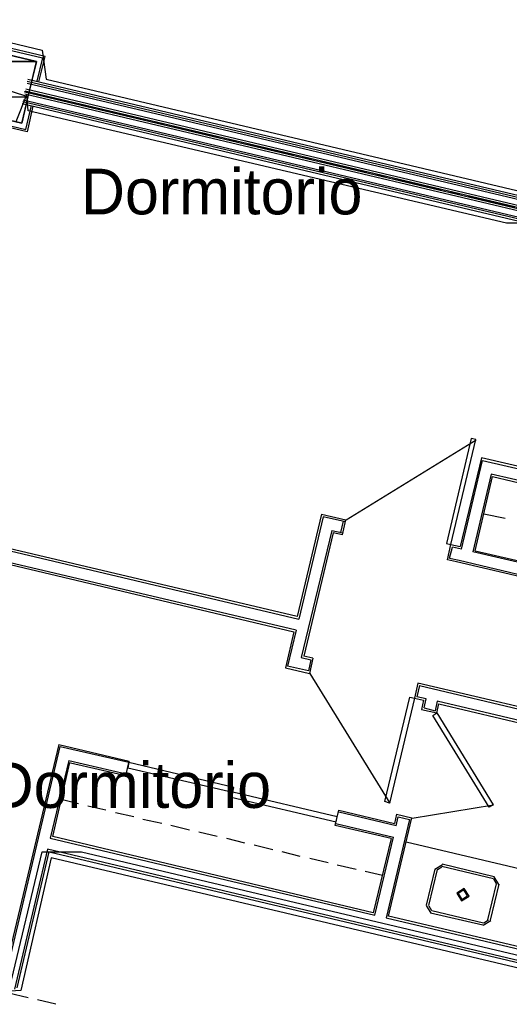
# Model space of a CAD drawing. Header units: feet. Extents: x -79 to 198, y -22 to 181.
# Tile 131 of 256: x 33 to 46, y 72 to 98. Entities that reach past the tile are written whole.
import ezdxf
from ezdxf.enums import TextEntityAlignment as Align

# ---------------------------------------------------------------- set-up
doc = ezdxf.new("R2010")
doc.units = ezdxf.units.FT
for name, color, linetype in [('A-AREA-COMUN', 252, 'CONTINUOUS'), ('A-AREA-UNIDAD', 30, 'CONTINUOUS'), ('A-LINEA', 7, 'CONTINUOUS'), ('A-MURO-CONCRETO', 8, 'CONTINUOUS'), ('A-NOMBRE-ESPACIO', 2, 'CONTINUOUS')]:
    doc.layers.add(name, color=color, linetype=linetype)

msp = doc.modelspace()

# ---------------------------------------------------------------- linework, layer by layer
at = {"layer": 'A-AREA-COMUN'}
msp.add_lwpolyline([(52.88, 71.1644), (33.92, 75.6444), (33.12, 72.16), (32.56, 72.1244), (32.72, 71.84), (32.208, 70.2044), (20.08, 73.0489), (18.16, 64.96)], dxfattribs=at)
at = {"layer": 'A-AREA-UNIDAD'}
for points in [[(31.52, 97.4044), (33.68, 96.8889), (33.792, 96.1244), (46.64, 93.0844), (47.6, 93.0844), (59.568, 90.2933), (59.68, 90.0089), (64.128, 88.9778), (64.192, 90.2044), (65.088, 94.1333), (65.36, 94.1689), (65.36, 95.0933), (65.888, 97.6533), (66.88, 97.6889), (67.92, 97.4578), (68.032, 96.3378), (66.24, 88.4444), (101.088, 80.2133)], [(100.8, 79.36), (66.048, 87.6089), (63.968, 79.0933), (62.48, 79.04), (61.84, 79.2533), (61.84, 80.2133), (62.4, 82.7733), (62.688, 82.8089), (62.688, 83.7689), (63.52, 87.6444), (63.84, 87.7333), (63.92, 88.0889), (59.52, 89.1378), (57.728, 89.2978), (46.912, 91.8578), (46.88, 92.3378), (45.888, 92.3378), (33.312, 95.2889), (33.28, 95.7333), (32.992, 95.0044)], [(15.232, 69.5644), (16.24, 72.8889), (17.632, 75.7689), (19.232, 75.6444), (32.672, 72.48), (32.832, 72.2489), (33.68, 75.8044), (34.72, 75.8044), (49.408, 72.32), (49.84, 74.0444), (50.8, 74.0444), (54.08, 73.2444), (54.24, 73.44), (55.28, 73.44), (59.728, 72.3733), (60.32, 72.3733), (61.088, 75.6089), (61.36, 75.84), (62.528, 75.5733), (62.72, 75.36), (61.888, 71.9644), (62.8, 71.9644), (62.96, 71.6089)]]:
    msp.add_lwpolyline(points, dxfattribs=at)
at = {"layer": 'A-LINEA'}
for p, q in [((33.76, 96.7244), (30.2133, 97.5644)), ((33.6, 96.0578), (33.76, 96.7244)), ((33.2933, 96.0711), (64.2133, 88.7511)), ((33.2933, 96.0711), (64.2133, 88.7511)), ((33.3067, 96.1244), (64.2267, 88.8044)), ((33.3067, 96.1244), (64.2267, 88.8044)), ((33.24, 95.8178), (64.16, 88.4978)), ((33.24, 95.8178), (64.16, 88.4978)), ((33.2533, 95.8711), (64.1733, 88.5511)), ((33.2533, 95.8711), (64.1733, 88.5511)), ((33.2933, 96.0178), (64.2133, 88.7111)), ((33.2933, 94.7378), (29.7467, 95.5778)), ((33.1867, 95.5778), (64.1067, 88.2711)), ((33.2133, 95.8044), (34.44, 95.5244)), ((33.2267, 95.7911), (64.1467, 88.4711)), ((33.2267, 95.7911), (64.1467, 88.4711)), ((33.2267, 95.7378), (64.1333, 88.4178)), ((33.2267, 95.7378), (64.1333, 88.4178)), ((33.16, 95.4844), (64.08, 88.1644)), ((33.16, 95.4844), (64.08, 88.1644)), ((33.1733, 95.5378), (64.0933, 88.2178)), ((33.1733, 95.5378), (64.0933, 88.2178)), ((33.44, 95.4178), (33.2933, 94.7378)), ((34.68, 95.4578), (34.92, 95.4044)), ((35.16, 95.3511), (36.3867, 95.0578)), ((36.6267, 95.0044), (36.8667, 94.9378)), ((37.1067, 94.8844), (38.3333, 94.5911)), ((38.5733, 94.5378), (38.8133, 94.4844)), ((39.0533, 94.4311), (40.28, 94.1378)), ((40.52, 94.0844), (40.76, 94.0178)), ((41, 93.9644), (42.2267, 93.6711)), ((42.4667, 93.6178), (42.7067, 93.5644)), ((42.9467, 93.4978), (44.16, 93.2178)), ((44.4133, 93.1644), (44.6533, 93.0978)), ((44.8933, 93.0444), (46.1067, 92.7511)), ((45.0856, 86.635), (41.6761, 84.5301)), ((45.2267, 86.1644), (44.6667, 83.8311)), ((44.7067, 83.7644), (45.2533, 86.0978)), ((46.8267, 85.7911), (45.2267, 86.1644)), ((45.2533, 86.0978), (46.8133, 85.7378)), ((45.48, 85.7378), (45, 83.6978)), ((46.7467, 85.4444), (45.48, 85.7378)), ((40.3867, 81.9911), (25.6133, 85.4844)), ((45.0667, 83.7244), (45.52, 85.6711)), ((45.52, 85.6711), (46.7333, 85.3911)), ((25.5867, 85.4311), (40.4267, 81.9244)), ((25.44, 85.1111), (40.2933, 81.5911)), ((40.36, 81.6311), (25.4533, 85.1511)), ((41.0267, 84.6844), (40.3867, 81.9911)), ((41.0267, 84.6844), (41.6667, 84.5378)), ((45.2933, 84.6978), (45.8533, 84.5778)), ((41.0667, 84.6178), (40.4267, 81.9244)), ((41.6533, 84.4844), (41.0667, 84.6178)), ((41.5333, 84.2044), (41.6, 84.4978)), ((41.5733, 84.1378), (41.6667, 84.5378)), ((41.2933, 84.2578), (40.4933, 80.9111)), ((41.3333, 84.1911), (40.56, 80.9511)), ((41.2933, 84.2578), (41.5867, 84.1911)), ((41.5733, 84.1378), (41.3333, 84.1911)), ((44.3867, 83.5244), (44.4667, 83.8178)), ((44.7067, 83.7644), (44.4667, 83.8178)), ((53.04, 81.7911), (45, 83.6978)), ((45.0667, 83.7244), (53, 81.8578)), ((44.5733, 83.4311), (44.3333, 83.4844)), ((44.3867, 83.5244), (44.64, 83.4711)), ((58.8, 80.0578), (44.5733, 83.4311)), ((44.64, 83.4711), (58.76, 80.1244)), ((40.2933, 81.5911), (40.08, 80.6444)), ((40.36, 81.6311), (40.1333, 80.6844)), ((40.4933, 80.9111), (40.7467, 80.8578)), ((40.8, 80.8978), (40.56, 80.9511)), ((40.7467, 80.8578), (40.68, 80.5644)), ((40.8, 80.8978), (40.7067, 80.4978)), ((40.08, 80.6444), (40.7067, 80.4978)), ((40.68, 80.5644), (40.1333, 80.6844)), ((40.7161, 80.4901), (42.821, 77.0805)), ((43.56, 80.2444), (43.4667, 79.8444)), ((43.6, 80.1778), (43.5333, 79.8844)), ((63.0267, 75.6444), (43.56, 80.2444)), ((43.6, 80.1778), (62.96, 75.6044)), ((43.4667, 79.8444), (43.7067, 79.7911)), ((43.7733, 79.8311), (43.5333, 79.8844)), ((43.7067, 79.7911), (43.6533, 79.5511)), ((43.72, 79.5911), (43.7733, 79.8311)), ((44.0667, 79.7644), (44.0133, 79.5111)), ((54.9333, 77.1911), (44.0667, 79.7644)), ((43.6533, 79.5511), (44.0533, 79.4578)), ((43.72, 79.5911), (44.0133, 79.5111)), ((44.0533, 79.4578), (44.1067, 79.6978)), ((44.1067, 79.6978), (54.8667, 77.1511)), ((34.12, 78.6311), (32.6267, 72.3244)), ((32.6667, 72.2711), (34.16, 78.5778)), ((34.12, 78.6311), (35.9733, 78.1911)), ((35.96, 78.1511), (34.16, 78.5644)), ((34.3867, 78.2044), (33.8933, 76.1644)), ((34.3867, 78.2044), (35.8933, 77.8578)), ((33.96, 76.2044), (34.4133, 78.1511)), ((35.88, 77.8044), (34.4267, 78.1378)), ((35.88, 77.8044), (35.9733, 78.1911)), ((34.64, 77.0711), (34.1867, 77.1778)), ((35.36, 76.8978), (34.88, 77.0044)), ((43.4077, 76.6939), (45.5484, 77.0402)), ((36.0933, 76.7244), (35.6133, 76.8311)), ((36.8267, 76.5511), (36.3333, 76.6578)), ((41.3867, 76.4978), (41.48, 76.8978)), ((41.48, 76.8978), (42.9467, 76.5511)), ((42.9867, 76.4844), (41.48, 76.8444)), ((43.3333, 76.6578), (42.72, 74.0711)), ((42.7867, 74.1111), (43.4, 76.6978)), ((43, 76.7911), (42.9467, 76.5511)), ((42.9867, 76.4844), (43.04, 76.7244)), ((43, 76.7911), (43.4, 76.6978)), ((43.04, 76.7244), (43.3333, 76.6578)), ((37.56, 76.3778), (37.0667, 76.4978)), ((42.8533, 76.1511), (41.3867, 76.4978)), ((41.4, 76.5511), (42.92, 76.1911)), ((33.8933, 76.1644), (42.4267, 74.1378)), ((42.3867, 74.2044), (33.96, 76.2044)), ((38.28, 76.2044), (37.8, 76.3244)), ((39.0133, 76.0311), (38.5333, 76.1511)), ((42.8533, 76.1511), (42.3867, 74.2044)), ((42.4267, 74.1378), (42.92, 76.1911)), ((33.8267, 75.8711), (32.96, 72.1911)), ((49.52, 72.1511), (33.8267, 75.8711)), ((39.7467, 75.8578), (39.2533, 75.9778)), ((46.68, 75.2444), (43.2533, 76.0578)), ((33.0267, 72.2311), (33.8667, 75.8044)), ((33.8667, 75.8044), (49.56, 72.0978)), ((40.4667, 75.6844), (39.9867, 75.8044)), ((41.2, 75.5111), (40.72, 75.6311)), ((41.9333, 75.3378), (41.44, 75.4578)), ((44.205, 75.4666), (44.0045, 75.3428)), ((44.1897, 75.4018), (44.0694, 75.3275)), ((45.5467, 75.0978), (44.1867, 75.4178)), ((45.56, 75.1511), (44.2, 75.4844)), ((42.6267, 75.1778), (42.1733, 75.2844)), ((44, 75.3511), (43.7733, 74.4044)), ((44.0667, 75.3378), (43.84, 74.3911)), ((45.6889, 74.9461), (45.565, 75.1466)), ((45.4, 74.0178), (45.6267, 74.9644)), ((45.4667, 74.0044), (45.6933, 74.9511)), ((45.624, 74.9614), (45.5497, 75.0818)), ((43.7778, 74.3961), (43.9016, 74.1956)), ((43.8427, 74.3808), (43.917, 74.2605)), ((42.72, 74.0711), (48.9333, 72.6044)), ((48.8933, 72.6711), (42.7867, 74.1111)), ((43.8933, 74.2044), (45.2667, 73.8844)), ((43.92, 74.2578), (45.28, 73.9378)), ((45.275, 73.8756), (45.4755, 73.9994)), ((45.2903, 73.9405), (45.4106, 74.0148)), ((32.8, 72.0978), (33.32, 71.9778)), ((33.56, 71.9244), (34.04, 71.8044))]:
    msp.add_line(p, q, dxfattribs=at)
for points in [[(30.2, 97.5111), (33.6933, 96.6844), (33.5467, 96.0711)], [(33.1467, 94.9644), (33.5333, 96.5911), (30.6133, 97.2844), (30.2267, 95.6578), (33.1467, 94.9644)], [(29.76, 95.6311), (33.2533, 94.8044), (33.4, 95.4311)], [(44.4267, 83.8844), (45.08, 86.6444), (44.96, 86.6711), (44.3067, 83.9111), (44.4267, 83.8844)], [(44.3333, 83.4844), (44.4267, 83.8844), (44.6667, 83.8311)], [(43.4667, 79.8444), (42.8133, 77.0844), (42.6933, 77.1244), (43.3467, 79.8711), (43.4667, 79.8444)], [(44.0533, 79.4578), (45.5333, 77.0444), (45.4267, 76.9778), (43.9467, 79.3911), (44.0533, 79.4578)], [(38.72, 77.4978), (35.96, 78.1511), (35.9333, 78.0178), (38.6933, 77.3778), (38.72, 77.4978)], [(38.6533, 77.2444), (41.4133, 76.5911), (41.44, 76.7244), (38.6933, 77.3778), (38.6533, 77.2444)], [(44.9022, 74.6394), (44.7784, 74.84), (44.5778, 74.7161), (44.7016, 74.5156), (44.9022, 74.6394)], [(44.8633, 74.6486), (44.7692, 74.801), (44.6167, 74.7069), (44.7108, 74.5545), (44.8633, 74.6486)]]:
    msp.add_lwpolyline(points, dxfattribs=at)
at = {"layer": 'A-MURO-CONCRETO'}
for points in [[(30.6133, 97.2844), (33.5333, 96.5911), (30.4533, 96.5911), (30.6133, 97.2844), (30.6133, 97.2844)], [(30.4533, 96.5911), (30.2267, 95.6578), (33.3067, 95.6578), (30.4533, 96.5911)], [(30.4533, 96.5911), (33.5333, 96.5911), (33.3067, 95.6578), (30.4533, 96.5911), (30.4533, 96.5911)], [(30.2267, 95.6578), (33.3067, 95.6578), (33.1467, 94.9644), (30.2267, 95.6578), (30.2267, 95.6578)]]:
    msp.add_lwpolyline(points, dxfattribs=at)

# ---------------------------------------------------------------- texts
at = {"layer": 'A-NOMBRE-ESPACIO'}
for p in [(38.4, 92.5689), (36, 76.96)]:
    msp.add_text('Dormitorio', height=1.2, dxfattribs=at).set_placement(p, align=Align.CENTER)

doc.saveas('drawing.dxf')
